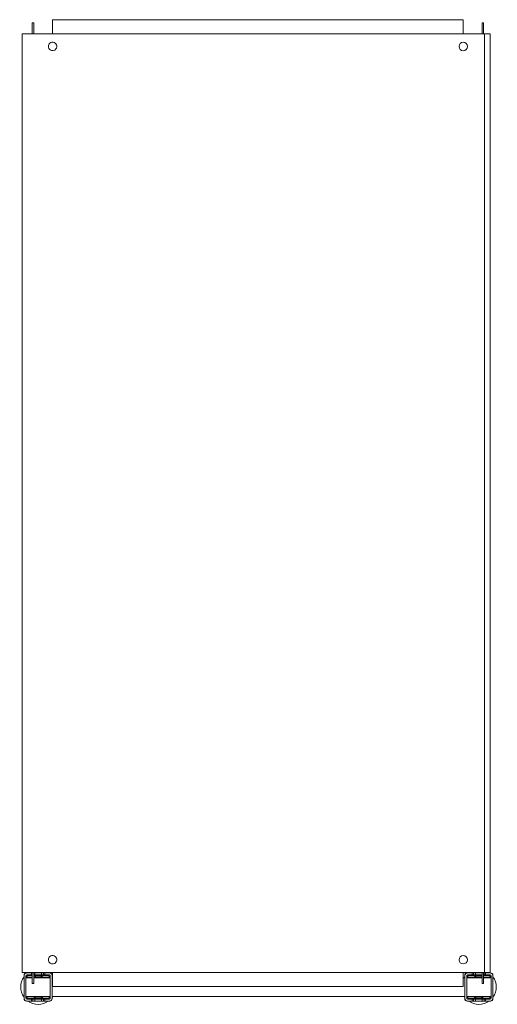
# Model space of a CAD drawing. Header units: millimetres. Extents: x -121 to 388, y -712 to 337.
import ezdxf

# ---------------------------------------------------------------- set-up
doc = ezdxf.new("R2010")
doc.units = ezdxf.units.MM

msp = doc.modelspace()

# ---------------------------------------------------------------- linework, layer by layer
at = {"color": 0, "linetype": 'Continuous', "lineweight": 0}
for p, q in [((-86.4, 336.8), (351.6, 336.8)), ((-86.4, 336.8), (-86.4, 321.8)), ((351.6, 321.8), (351.6, 336.8)), ((-108, 333.6), (-106.5, 333.6)), ((-108, 333.6), (-108, 331.8)), ((-108, 321.8), (-108, 331.8)), ((-106.5, 333.6), (-106.5, 331.8)), ((-106.5, 321.8), (-106.5, 331.8)), ((373.2, 333.6), (371.7, 333.6)), ((371.7, 331.8), (371.7, 333.6)), ((371.7, 331.8), (371.7, 321.8)), ((373.2, 331.8), (373.2, 333.6)), ((373.2, 331.8), (373.2, 321.8)), ((-118.9, 321.8), (-118.9, -678.2)), ((-115.6, 321.8), (-118.9, 321.8)), ((-115.6, 321.8), (372.1, 321.8)), ((372.1, 321.8), (374.1, 321.8)), ((374.1, 321.8), (374.1, -678.2)), ((380.1, 321.8), (374.1, 321.8)), ((380.1, 321.8), (380.1, -678.2)), ((-118.9, -678.2), (-115.6, -678.2)), ((-116.8, -681.2), (-116.8, -681.7)), ((-116.8, -681.7), (-116.8, -705.7)), ((-115.6, -678.2), (372.1, -678.2)), ((-114.8, -681.7), (-114.8, -705.7)), ((-113.8, -678.7), (-114.3, -678.7)), ((-108.8, -678.7), (-113.8, -678.7)), ((-108.8, -680.7), (-113.8, -680.7)), ((-108, -681.2), (-111.8, -681.2)), ((-108, -681.7), (-111.8, -681.7)), ((-108.8, -680.7), (-108.8, -678.7)), ((-108.8, -678.7), (-108, -678.7)), ((-108.8, -680.7), (-108, -680.7)), ((-108, -688.2), (-108, -678.2)), ((-106.5, -688.2), (-106.5, -678.2)), ((-106.5, -678.7), (-105.3, -678.7)), ((-106.5, -680.7), (-105.3, -680.7)), ((-91.8, -681.2), (-106.5, -681.2)), ((-91.8, -681.7), (-106.5, -681.7)), ((-98.3, -678.7), (-105.3, -678.7)), ((-105.3, -678.7), (-105.3, -680.7)), ((-98.3, -680.7), (-105.3, -680.7)), ((-98.3, -680.7), (-98.3, -678.7)), ((-98.3, -678.7), (-96.2, -678.7)), ((-98.3, -680.7), (-96.2, -680.7)), ((-96.2, -678.7), (-94.8, -678.7)), ((-96.2, -678.7), (-96.2, -680.7)), ((-96.2, -680.7), (-94.8, -680.7)), ((-89.8, -678.7), (-94.8, -678.7)), ((-94.8, -678.7), (-94.8, -680.7)), ((-89.8, -680.7), (-94.8, -680.7)), ((-89.3, -678.7), (-89.8, -678.7)), ((-88.8, -705.7), (-88.8, -681.7)), ((-86.8, -681.7), (-86.8, -681.2)), ((-86.8, -705.7), (-86.8, -681.7)), ((-86.4, -678.2), (-86.4, -693.2)), ((351.6, -693.2), (351.6, -678.2)), ((353.2, -681.2), (353.2, -681.7)), ((353.2, -681.7), (353.2, -705.7)), ((355.2, -681.7), (355.2, -705.7)), ((356.2, -678.7), (355.7, -678.7)), ((361.2, -678.7), (356.2, -678.7)), ((361.2, -680.7), (356.2, -680.7)), ((371.7, -681.2), (358.2, -681.2)), ((371.7, -681.7), (358.2, -681.7)), ((361.2, -680.7), (361.2, -678.7)), ((362.6, -678.7), (361.2, -678.7)), ((361.2, -680.7), (362.6, -680.7)), ((364.7, -678.7), (362.6, -678.7)), ((362.6, -680.7), (362.6, -678.7)), ((362.6, -680.7), (364.7, -680.7)), ((371.7, -678.7), (364.7, -678.7)), ((364.7, -678.7), (364.7, -680.7)), ((371.7, -680.7), (364.7, -680.7)), ((371.7, -678.2), (371.7, -678.7)), ((371.7, -680.7), (371.7, -678.7)), ((371.7, -680.7), (371.7, -688.2)), ((374.1, -678.2), (372.1, -678.2)), ((373.2, -678.2), (373.2, -688.2)), ((373.8, -678.7), (373.2, -678.7)), ((373.2, -680.7), (373.8, -680.7)), ((378.2, -681.2), (373.2, -681.2)), ((378.2, -681.7), (373.2, -681.7)), ((375.2, -678.7), (373.8, -678.7)), ((373.8, -680.7), (373.8, -678.7)), ((373.8, -680.7), (375.2, -680.7)), ((374.1, -678.2), (380.1, -678.2)), ((380.2, -678.7), (375.2, -678.7)), ((375.2, -678.7), (375.2, -680.7)), ((380.2, -680.7), (375.2, -680.7)), ((380.7, -678.7), (380.2, -678.7)), ((381.2, -705.7), (381.2, -681.7)), ((383.2, -681.7), (383.2, -681.2)), ((383.2, -705.7), (383.2, -681.7)), ((-114.8, -683.6), (-108, -683.6)), ((-114.8, -683.7), (-112.8, -683.7)), ((-114.8, -683.8), (-108, -683.8)), ((-108, -683.7), (-112.8, -683.7)), ((-112.8, -683.7), (-112.8, -683.8)), ((-108, -688.2), (-108, -690)), ((-108, -690), (-106.5, -690)), ((-106.5, -683.6), (-88.8, -683.6)), ((-100.8, -683.7), (-106.5, -683.7)), ((-106.5, -683.8), (-88.8, -683.8)), ((-106.5, -688.2), (-106.5, -690)), ((-100.8, -683.8), (-100.8, -683.7)), ((-100.8, -683.7), (-98.8, -683.7)), ((-98.8, -683.7), (-98.8, -683.8)), ((-86.8, -683.6), (-86.4, -683.6)), ((-86.8, -683.8), (-86.4, -683.8)), ((351.6, -683.6), (353.2, -683.6)), ((351.6, -683.8), (353.2, -683.8)), ((355.2, -683.6), (371.7, -683.6)), ((355.2, -683.8), (371.7, -683.8)), ((365.2, -683.8), (365.2, -683.7)), ((365.2, -683.7), (367.2, -683.7)), ((371.7, -683.7), (367.2, -683.7)), ((367.2, -683.7), (367.2, -683.8)), ((371.7, -690), (371.7, -688.2)), ((373.2, -690), (371.7, -690)), ((373.2, -683.6), (381.2, -683.6)), ((379.2, -683.7), (373.2, -683.7)), ((373.2, -683.8), (381.2, -683.8)), ((373.2, -690), (373.2, -688.2)), ((379.2, -683.8), (379.2, -683.7)), ((379.2, -683.7), (381.2, -683.7)), ((351.6, -693.2), (-86.4, -693.2)), ((-116.8, -705.7), (-116.8, -706.2)), ((-114.8, -703.8), (-88.8, -703.8)), ((-114.3, -708.7), (-113.8, -708.7)), ((-113.8, -706.7), (-108.8, -706.7)), ((-113.8, -708.7), (-108.8, -708.7)), ((-111.8, -705.7), (-91.8, -705.7)), ((-111.8, -706.2), (-91.8, -706.2)), ((-108.8, -708.7), (-108.8, -706.7)), ((-107.4, -706.7), (-108.8, -706.7)), ((-108.8, -708.7), (-107.4, -708.7)), ((-105.3, -706.7), (-107.4, -706.7)), ((-107.4, -706.7), (-107.4, -708.7)), ((-107.4, -708.7), (-105.3, -708.7)), ((-105.3, -706.7), (-98.3, -706.7)), ((-105.3, -706.7), (-105.3, -708.7)), ((-105.3, -708.7), (-98.3, -708.7)), ((-98.3, -708.7), (-98.3, -706.7)), ((-96.2, -706.7), (-98.3, -706.7)), ((-98.3, -708.7), (-96.2, -708.7)), ((-94.8, -706.7), (-96.2, -706.7)), ((-96.2, -706.7), (-96.2, -708.7)), ((-96.2, -708.7), (-94.8, -708.7)), ((-94.8, -706.7), (-89.8, -706.7)), ((-94.8, -706.7), (-94.8, -708.7)), ((-94.8, -708.7), (-89.8, -708.7)), ((-89.8, -708.7), (-89.3, -708.7)), ((-86.8, -703.8), (353.2, -703.8)), ((-86.8, -706.2), (-86.8, -705.7)), ((353.2, -705.7), (353.2, -706.2)), ((355.2, -703.8), (381.2, -703.8)), ((355.7, -708.7), (356.2, -708.7)), ((356.2, -706.7), (361.2, -706.7)), ((356.2, -708.7), (361.2, -708.7)), ((358.2, -705.7), (378.2, -705.7)), ((358.2, -706.2), (378.2, -706.2)), ((361.2, -708.7), (361.2, -706.7)), ((362.6, -706.7), (361.2, -706.7)), ((362.6, -708.7), (361.2, -708.7)), ((364.7, -706.7), (362.6, -706.7)), ((362.6, -708.7), (362.6, -706.7)), ((364.7, -708.7), (362.6, -708.7)), ((364.7, -706.7), (371.7, -706.7)), ((364.7, -706.7), (364.7, -708.7)), ((364.7, -708.7), (371.7, -708.7)), ((371.7, -708.7), (371.7, -706.7)), ((373.8, -706.7), (371.7, -706.7)), ((373.8, -708.7), (371.7, -708.7)), ((375.2, -706.7), (373.8, -706.7)), ((373.8, -708.7), (373.8, -706.7)), ((375.2, -708.7), (373.8, -708.7)), ((375.2, -706.7), (380.2, -706.7)), ((375.2, -706.7), (375.2, -708.7)), ((375.2, -708.7), (380.2, -708.7)), ((380.2, -708.7), (380.7, -708.7)), ((383.2, -706.2), (383.2, -705.7))]:
    msp.add_line(p, q, dxfattribs=at)
for centre, radius, start, end in [((-86.4, 308.3), 4.5, 143.5876, 323.5876), ((-86.4, 308.3), 4.5, 323.5876, 143.5876), ((351.6, 308.3), 4.5, 0, 180), ((351.6, 308.3), 4.5, 180, 0), ((-86.4, -664.7), 4.5, 323.5876, 143.5876), ((351.6, -664.7), 4.5, 0, 180), ((-86.4, -664.7), 4.5, 143.5876, 323.5876), ((351.6, -664.7), 4.5, 180, 0), ((-113.8, -681.7), 3, 90, 180), ((-114.3, -681.2), 2.5, 90, 180), ((-113.8, -681.7), 1, 90, 180), ((-111.8, -683.7), 2.5, 90, 177.7076), ((-111.8, -683.7), 1.99, 90, 177.1251), ((-91.8, -683.7), 2.5, 2.2924, 90), ((-91.8, -683.7), 1.99, 2.8749, 90), ((-89.8, -681.7), 3, 0, 90), ((-89.8, -681.7), 1, 0, 90), ((-89.3, -681.2), 2.5, 0, 90), ((356.2, -681.7), 3, 90, 180), ((355.7, -681.2), 2.5, 90, 180), ((356.2, -681.7), 1, 90, 180), ((358.2, -683.7), 2.5, 90, 177.7076), ((358.2, -683.7), 1.99, 90, 177.1251), ((378.2, -683.7), 2.5, 2.2924, 90), ((378.2, -683.7), 1.99, 2.8749, 90), ((380.2, -681.7), 3, 0, 90), ((380.2, -681.7), 1, 0, 90), ((380.7, -681.2), 2.5, 0, 90), ((-101.8, -693.7), 11.5, 90, 114.1628), ((-101.8, -693.7), 11.5, 61.4333, 90), ((368.2, -693.7), 11.5, 90, 118.5667), ((368.2, -693.7), 11.5, 72.2811, 90), ((368.2, -693.7), 11.5, 61.4333, 64.2285), ((-113.8, -705.7), 3, 180, 270), ((-114.3, -706.2), 2.5, 180, 270), ((-113.8, -705.7), 1, 180, 270), ((-111.8, -703.7), 2.5, 182.2924, 270), ((-111.8, -703.7), 1.99, 182.8749, 270), ((-101.8, -693.7), 11.5, 241.4333, 270), ((-101.8, -693.7), 11.5, 270, 298.5667), ((-91.8, -703.7), 2.5, 270, 357.7076), ((-91.8, -703.7), 1.99, 270, 357.1251), ((-89.8, -705.7), 1, 270, 0), ((-89.8, -705.7), 3, 270, 0), ((-89.3, -706.2), 2.5, 270, 0), ((356.2, -705.7), 3, 180, 270), ((355.7, -706.2), 2.5, 180, 270), ((356.2, -705.7), 1, 180, 270), ((358.2, -703.7), 2.5, 182.2924, 270), ((358.2, -703.7), 1.99, 182.8749, 270), ((368.2, -693.7), 11.5, 241.4333, 270), ((368.2, -693.7), 11.5, 270, 298.5667), ((378.2, -703.7), 2.5, 270, 357.7076), ((378.2, -703.7), 1.99, 270, 357.1251), ((380.2, -705.7), 1, 270, 0), ((380.2, -705.7), 3, 270, 0), ((380.7, -706.2), 2.5, 270, 0)]:
    msp.add_arc(centre, radius, start, end, dxfattribs=at)
at = {"color": 0, "linetype": 'Continuous', "lineweight": 0, "extrusion": (0, 0, -1)}
for centre, start, end in [((101.8, -693.7), 54.1752, 56.9125), ((101.8, -693.7), 123.0875, 125.8248), ((-368.2, -693.7), 54.1752, 56.9125), ((-368.2, -693.7), 123.0875, 125.8248), ((101.8, -693.7), 324.1752, 35.8248), ((101.8, -693.7), 144.1752, 146.329), ((-368.2, -693.7), 33.0893, 35.8248), ((-368.2, -693.7), 144.1752, 215.8248), ((101.8, -693.7), 270, 305.8248), ((101.8, -693.7), 234.1752, 270), ((101.8, -693.7), 213.0893, 215.8248), ((-368.2, -693.7), 324.1752, 326.9107), ((-368.2, -693.7), 270, 305.8248), ((-368.2, -693.7), 234.1752, 270)]:
    msp.add_arc(centre, 18.5, start, end, dxfattribs=at)

doc.saveas('drawing.dxf')
